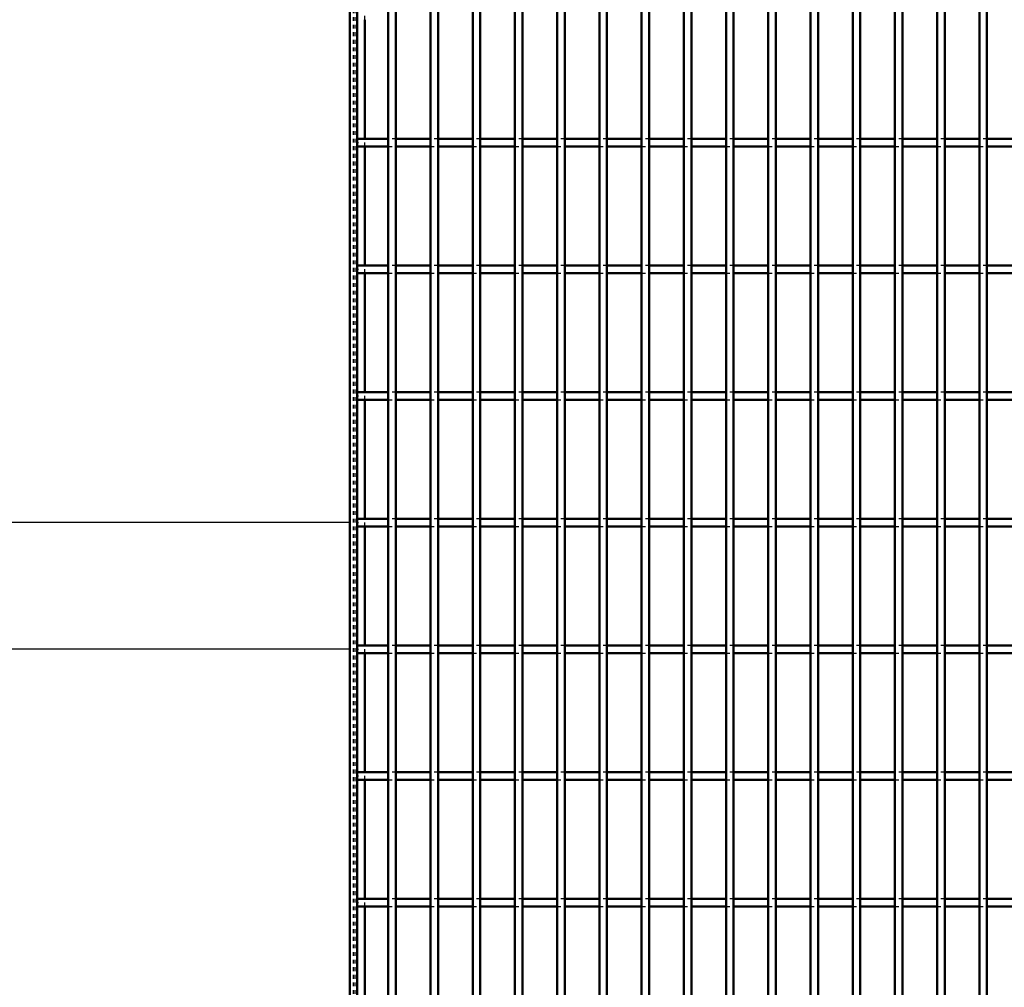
# Model space of a CAD drawing. Header units: millimetres. Extents: x -696 to 511, y -500 to 878.
# Tile 5 of 22: x -437 to -178, y -122 to 132. Entities that reach past the tile are written whole.
import ezdxf

# ---------------------------------------------------------------- set-up
doc = ezdxf.new("R2010")
doc.units = ezdxf.units.MM
doc.linetypes.add('Dashed', pattern=[2, 1, -1])
for name, color, linetype, lineweight in [('2d ConnectionPoints', 7, 'Continuous', 50), ('AM_0', 7, 'Continuous', 50), ('AM_5', 3, 'Continuous', 25), ('AM_9', 6, 'Dashed', 25)]:
    doc.layers.add(name, color=color, linetype=linetype, lineweight=lineweight)
doc.dimstyles.new('ISO-25', dxfattribs={"dimtxt": 2.5, "dimasz": 2.5, "dimexe": 1.25, "dimexo": 0.625, "dimtad": 1, "dimtxsty": 'Standard', "dimcen": 2.5, "dimadec": 0, "dimazin": 0, "dimtfac": 1, "dimtmove": 0, "dimatfit": 3, "dimfxl": 1, "dimarcsym": 0})

# ---------------------------------------------------------------- blocks, each defined once
blk = doc.blocks.new('3_7wno6hzu5uf64ag8ri0tmcnxa________0_in_LPP230331121170010003500_4')
at = {"layer": 'AM_0'}
for p, q in [((-339.855, -498), (-339.855, 498)), ((-337.855, -498), (-337.855, 498))]:
    blk.add_line(p, q, dxfattribs=at)
blk = doc.blocks.new('4_m8djb2qscrb1hgatf0qb5fmgg________0_in_LPP230331121170010003500_4')
at = {"layer": 'AM_0'}
for p, q in [((-328.745, -498), (-328.745, 498)), ((-326.745, -498), (-326.745, 498))]:
    blk.add_line(p, q, dxfattribs=at)
blk = doc.blocks.new('5_anreo3ph8ctow87tfniwc1wqq________0_in_LPP230331121170010003500_4')
at = {"layer": 'AM_0'}
for p, q in [((-317.635, -498), (-317.635, 498)), ((-315.635, -498), (-315.635, 498))]:
    blk.add_line(p, q, dxfattribs=at)
blk = doc.blocks.new('6_ov85jaqpgj083kindnz4u3uan________0_in_LPP230331121170010003500_4')
at = {"layer": 'AM_0'}
for p, q in [((-306.525, -498), (-306.525, 498)), ((-304.525, -498), (-304.525, 498))]:
    blk.add_line(p, q, dxfattribs=at)
blk = doc.blocks.new('7_2qasd3er59sr3grt5qgduru2d________0_in_LPP230331121170010003500_4')
at = {"layer": 'AM_0'}
for p, q in [((-295.415, -498), (-295.415, 498)), ((-293.415, -498), (-293.415, 498))]:
    blk.add_line(p, q, dxfattribs=at)
blk = doc.blocks.new('8_4j2tu7ehgvyihk2t6w2bs5z0b________0_in_LPP230331121170010003500_4')
at = {"layer": 'AM_0'}
for p, q in [((-284.305, -498), (-284.305, 498)), ((-282.305, -498), (-282.305, 498))]:
    blk.add_line(p, q, dxfattribs=at)
blk = doc.blocks.new('9_vd7ts3j5klaadsruij9r2qs6b________0_in_LPP230331121170010003500_4')
at = {"layer": 'AM_0'}
for p, q in [((-273.195, -498), (-273.195, 498)), ((-271.195, -498), (-271.195, 498))]:
    blk.add_line(p, q, dxfattribs=at)
blk = doc.blocks.new('10_bn3il8dtf333bwmcfhe9pthub________0_in_LPP230331121170010003500_4')
at = {"layer": 'AM_0'}
for p, q in [((-262.085, -498), (-262.085, 498)), ((-260.085, -498), (-260.085, 498))]:
    blk.add_line(p, q, dxfattribs=at)
blk = doc.blocks.new('11_s2lqsnxo7xc535hxwlh1wqejj________0_in_LPP230331121170010003500_4')
at = {"layer": 'AM_0'}
for p, q in [((-250.975, -498), (-250.975, 498)), ((-248.975, -498), (-248.975, 498))]:
    blk.add_line(p, q, dxfattribs=at)
blk = doc.blocks.new('12_65lckywjyekmkau4u0u0hqdvb________0_in_LPP230331121170010003500_4')
at = {"layer": 'AM_0'}
for p, q in [((-239.865, -498), (-239.865, 498)), ((-237.865, -498), (-237.865, 498))]:
    blk.add_line(p, q, dxfattribs=at)
blk = doc.blocks.new('13_xcl5yaod1d1jnvvkzwduz95xh________0_in_LPP230331121170010003500_4')
at = {"layer": 'AM_0'}
for p, q in [((-228.755, -498), (-228.755, 498)), ((-226.755, -498), (-226.755, 498))]:
    blk.add_line(p, q, dxfattribs=at)
blk = doc.blocks.new('14_ejob8q67iad2msg6t9n8qowri________0_in_LPP230331121170010003500_4')
at = {"layer": 'AM_0'}
for p, q in [((-217.645, -498), (-217.645, 498)), ((-215.645, -498), (-215.645, 498))]:
    blk.add_line(p, q, dxfattribs=at)
blk = doc.blocks.new('15_6aeenqx6bffilgi84hrpwgg8c________0_in_LPP230331121170010003500_4')
at = {"layer": 'AM_0'}
for p, q in [((-206.535, -498), (-206.535, 498)), ((-204.535, -498), (-204.535, 498))]:
    blk.add_line(p, q, dxfattribs=at)
blk = doc.blocks.new('16_mdwqnekwebhb52oypj9xh2wok________0_in_LPP230331121170010003500_4')
at = {"layer": 'AM_0'}
for p, q in [((-195.425, -498), (-195.425, 498)), ((-193.425, -498), (-193.425, 498))]:
    blk.add_line(p, q, dxfattribs=at)
blk = doc.blocks.new('17_lhiokyeolhxymhuollt73rgxs________0_in_LPP230331121170010003500_4')
at = {"layer": 'AM_0'}
for p, q in [((-184.315, -498), (-184.315, 498)), ((-182.315, -498), (-182.315, 498))]:
    blk.add_line(p, q, dxfattribs=at)
blk = doc.blocks.new('77_9kbc99rfk4rc3exrr7xuwvfqo________0_in_LPP230331121170010003500_4')
at = {"layer": 'AM_0'}
for p, q in [((-339.855, -98.99), (-348, -98.99)), ((-348, -98.99), (-348, -100.99)), ((-339.855, -100.99), (-348, -100.99)), ((-339.855, -98.99), (-339.855, -100.99)), ((-328.745, -98.99), (-337.855, -98.99)), ((-337.855, -100.99), (-337.855, -98.99)), ((-328.745, -100.99), (-337.855, -100.99)), ((-328.745, -98.99), (-328.745, -100.99)), ((-317.635, -98.99), (-326.745, -98.99)), ((-326.745, -100.99), (-326.745, -98.99)), ((-317.635, -100.99), (-326.745, -100.99)), ((-317.635, -98.99), (-317.635, -100.99)), ((-306.525, -98.99), (-315.635, -98.99)), ((-315.635, -100.99), (-315.635, -98.99)), ((-306.525, -100.99), (-315.635, -100.99)), ((-306.525, -98.99), (-306.525, -100.99)), ((-304.525, -100.99), (-304.525, -98.99)), ((-295.415, -98.99), (-304.525, -98.99)), ((-295.415, -100.99), (-304.525, -100.99)), ((-295.415, -98.99), (-295.415, -100.99)), ((-284.305, -98.99), (-293.415, -98.99)), ((-293.415, -100.99), (-293.415, -98.99)), ((-284.305, -100.99), (-293.415, -100.99)), ((-284.305, -98.99), (-284.305, -100.99)), ((-282.305, -100.99), (-282.305, -98.99)), ((-273.195, -98.99), (-282.305, -98.99)), ((-273.195, -100.99), (-282.305, -100.99)), ((-273.195, -98.99), (-273.195, -100.99)), ((-262.085, -98.99), (-271.195, -98.99)), ((-271.195, -100.99), (-271.195, -98.99)), ((-262.085, -100.99), (-271.195, -100.99)), ((-262.085, -98.99), (-262.085, -100.99)), ((-250.975, -98.99), (-260.085, -98.99)), ((-260.085, -100.99), (-260.085, -98.99)), ((-250.975, -100.99), (-260.085, -100.99)), ((-250.975, -98.99), (-250.975, -100.99)), ((-239.865, -98.99), (-248.975, -98.99)), ((-248.975, -100.99), (-248.975, -98.99)), ((-239.865, -100.99), (-248.975, -100.99)), ((-239.865, -98.99), (-239.865, -100.99)), ((-237.865, -100.99), (-237.865, -98.99)), ((-228.755, -98.99), (-237.865, -98.99)), ((-228.755, -100.99), (-237.865, -100.99)), ((-228.755, -98.99), (-228.755, -100.99)), ((-217.645, -98.99), (-226.755, -98.99)), ((-226.755, -100.99), (-226.755, -98.99)), ((-217.645, -100.99), (-226.755, -100.99)), ((-217.645, -98.99), (-217.645, -100.99)), ((-206.535, -98.99), (-215.645, -98.99)), ((-215.645, -100.99), (-215.645, -98.99)), ((-206.535, -100.99), (-215.645, -100.99)), ((-206.535, -98.99), (-206.535, -100.99)), ((-195.425, -98.99), (-204.535, -98.99)), ((-204.535, -100.99), (-204.535, -98.99)), ((-195.425, -100.99), (-204.535, -100.99)), ((-195.425, -98.99), (-195.425, -100.99)), ((-184.315, -98.99), (-193.425, -98.99)), ((-193.425, -100.99), (-193.425, -98.99)), ((-184.315, -100.99), (-193.425, -100.99)), ((-184.315, -98.99), (-184.315, -100.99)), ((-173.205, -98.99), (-182.315, -98.99)), ((-182.315, -100.99), (-182.315, -98.99)), ((-173.205, -100.99), (-182.315, -100.99))]:
    blk.add_line(p, q, dxfattribs=at)
at = {"layer": 'AM_9'}
for p, q in [((-337.855, -98.99), (-339.855, -98.99)), ((-339.855, -100.99), (-337.855, -100.99)), ((-326.745, -98.99), (-328.745, -98.99)), ((-328.745, -100.99), (-326.745, -100.99)), ((-315.635, -98.99), (-317.635, -98.99)), ((-317.635, -100.99), (-315.635, -100.99)), ((-304.525, -98.99), (-306.525, -98.99)), ((-306.525, -100.99), (-304.525, -100.99)), ((-293.415, -98.99), (-295.415, -98.99)), ((-295.415, -100.99), (-293.415, -100.99)), ((-282.305, -98.99), (-284.305, -98.99)), ((-284.305, -100.99), (-282.305, -100.99)), ((-271.195, -98.99), (-273.195, -98.99)), ((-273.195, -100.99), (-271.195, -100.99)), ((-260.085, -98.99), (-262.085, -98.99)), ((-262.085, -100.99), (-260.085, -100.99)), ((-248.975, -98.99), (-250.975, -98.99)), ((-250.975, -100.99), (-248.975, -100.99)), ((-237.865, -98.99), (-239.865, -98.99)), ((-239.865, -100.99), (-237.865, -100.99)), ((-226.755, -98.99), (-228.755, -98.99)), ((-228.755, -100.99), (-226.755, -100.99)), ((-215.645, -98.99), (-217.645, -98.99)), ((-217.645, -100.99), (-215.645, -100.99)), ((-204.535, -98.99), (-206.535, -98.99)), ((-206.535, -100.99), (-204.535, -100.99)), ((-193.425, -98.99), (-195.425, -98.99)), ((-195.425, -100.99), (-193.425, -100.99)), ((-182.315, -98.99), (-184.315, -98.99)), ((-184.315, -100.99), (-182.315, -100.99))]:
    blk.add_line(p, q, dxfattribs=at)
blk = doc.blocks.new('78_w04mer3ckl3tlee5vt8f4ljsb________0_in_LPP230331121170010003500_4')
at = {"layer": 'AM_0'}
for p, q in [((-339.855, -65.66), (-348, -65.66)), ((-348, -65.66), (-348, -67.66)), ((-339.855, -65.66), (-339.855, -67.66)), ((-328.745, -65.66), (-337.855, -65.66)), ((-337.855, -67.66), (-337.855, -65.66)), ((-328.745, -65.66), (-328.745, -67.66)), ((-317.635, -65.66), (-326.745, -65.66)), ((-326.745, -67.66), (-326.745, -65.66)), ((-317.635, -65.66), (-317.635, -67.66)), ((-306.525, -65.66), (-315.635, -65.66)), ((-315.635, -67.66), (-315.635, -65.66)), ((-306.525, -65.66), (-306.525, -67.66)), ((-304.525, -67.66), (-304.525, -65.66)), ((-295.415, -65.66), (-304.525, -65.66)), ((-295.415, -65.66), (-295.415, -67.66)), ((-284.305, -65.66), (-293.415, -65.66)), ((-293.415, -67.66), (-293.415, -65.66)), ((-284.305, -65.66), (-284.305, -67.66)), ((-282.305, -67.66), (-282.305, -65.66)), ((-273.195, -65.66), (-282.305, -65.66)), ((-273.195, -65.66), (-273.195, -67.66)), ((-262.085, -65.66), (-271.195, -65.66)), ((-271.195, -67.66), (-271.195, -65.66)), ((-262.085, -65.66), (-262.085, -67.66)), ((-250.975, -65.66), (-260.085, -65.66)), ((-260.085, -67.66), (-260.085, -65.66)), ((-250.975, -65.66), (-250.975, -67.66)), ((-239.865, -65.66), (-248.975, -65.66)), ((-248.975, -67.66), (-248.975, -65.66)), ((-239.865, -65.66), (-239.865, -67.66)), ((-237.865, -67.66), (-237.865, -65.66)), ((-228.755, -65.66), (-237.865, -65.66)), ((-228.755, -65.66), (-228.755, -67.66)), ((-217.645, -65.66), (-226.755, -65.66)), ((-226.755, -67.66), (-226.755, -65.66)), ((-217.645, -65.66), (-217.645, -67.66)), ((-206.535, -65.66), (-215.645, -65.66)), ((-215.645, -67.66), (-215.645, -65.66)), ((-206.535, -65.66), (-206.535, -67.66)), ((-195.425, -65.66), (-204.535, -65.66)), ((-204.535, -67.66), (-204.535, -65.66)), ((-195.425, -65.66), (-195.425, -67.66)), ((-184.315, -65.66), (-193.425, -65.66)), ((-193.425, -67.66), (-193.425, -65.66)), ((-184.315, -65.66), (-184.315, -67.66)), ((-173.205, -65.66), (-182.315, -65.66)), ((-182.315, -67.66), (-182.315, -65.66)), ((-339.855, -67.66), (-348, -67.66)), ((-328.745, -67.66), (-337.855, -67.66)), ((-317.635, -67.66), (-326.745, -67.66)), ((-306.525, -67.66), (-315.635, -67.66)), ((-295.415, -67.66), (-304.525, -67.66)), ((-284.305, -67.66), (-293.415, -67.66)), ((-273.195, -67.66), (-282.305, -67.66)), ((-262.085, -67.66), (-271.195, -67.66)), ((-250.975, -67.66), (-260.085, -67.66)), ((-239.865, -67.66), (-248.975, -67.66)), ((-228.755, -67.66), (-237.865, -67.66)), ((-217.645, -67.66), (-226.755, -67.66)), ((-206.535, -67.66), (-215.645, -67.66)), ((-195.425, -67.66), (-204.535, -67.66)), ((-184.315, -67.66), (-193.425, -67.66)), ((-173.205, -67.66), (-182.315, -67.66))]:
    blk.add_line(p, q, dxfattribs=at)
at = {"layer": 'AM_9'}
for p, q in [((-337.855, -65.66), (-339.855, -65.66)), ((-326.745, -65.66), (-328.745, -65.66)), ((-315.635, -65.66), (-317.635, -65.66)), ((-304.525, -65.66), (-306.525, -65.66)), ((-293.415, -65.66), (-295.415, -65.66)), ((-282.305, -65.66), (-284.305, -65.66)), ((-271.195, -65.66), (-273.195, -65.66)), ((-260.085, -65.66), (-262.085, -65.66)), ((-248.975, -65.66), (-250.975, -65.66)), ((-237.865, -65.66), (-239.865, -65.66)), ((-226.755, -65.66), (-228.755, -65.66)), ((-215.645, -65.66), (-217.645, -65.66)), ((-204.535, -65.66), (-206.535, -65.66)), ((-193.425, -65.66), (-195.425, -65.66)), ((-182.315, -65.66), (-184.315, -65.66)), ((-339.855, -67.66), (-337.855, -67.66)), ((-328.745, -67.66), (-326.745, -67.66)), ((-317.635, -67.66), (-315.635, -67.66)), ((-306.525, -67.66), (-304.525, -67.66)), ((-295.415, -67.66), (-293.415, -67.66)), ((-284.305, -67.66), (-282.305, -67.66)), ((-273.195, -67.66), (-271.195, -67.66)), ((-262.085, -67.66), (-260.085, -67.66)), ((-250.975, -67.66), (-248.975, -67.66)), ((-239.865, -67.66), (-237.865, -67.66)), ((-228.755, -67.66), (-226.755, -67.66)), ((-217.645, -67.66), (-215.645, -67.66)), ((-206.535, -67.66), (-204.535, -67.66)), ((-195.425, -67.66), (-193.425, -67.66)), ((-184.315, -67.66), (-182.315, -67.66))]:
    blk.add_line(p, q, dxfattribs=at)
blk = doc.blocks.new('79_ar981x5dybhj4eb4fr8x3vuce________0_in_LPP230331121170010003500_4')
at = {"layer": 'AM_0'}
for p, q in [((-339.855, -32.33), (-348, -32.33)), ((-348, -32.33), (-348, -34.33)), ((-339.855, -32.33), (-339.855, -34.33)), ((-328.745, -32.33), (-337.855, -32.33)), ((-337.855, -34.33), (-337.855, -32.33)), ((-328.745, -32.33), (-328.745, -34.33)), ((-317.635, -32.33), (-326.745, -32.33)), ((-326.745, -34.33), (-326.745, -32.33)), ((-317.635, -32.33), (-317.635, -34.33)), ((-306.525, -32.33), (-315.635, -32.33)), ((-315.635, -34.33), (-315.635, -32.33)), ((-306.525, -32.33), (-306.525, -34.33)), ((-304.525, -34.33), (-304.525, -32.33)), ((-295.415, -32.33), (-304.525, -32.33)), ((-295.415, -32.33), (-295.415, -34.33)), ((-284.305, -32.33), (-293.415, -32.33)), ((-293.415, -34.33), (-293.415, -32.33)), ((-284.305, -32.33), (-284.305, -34.33)), ((-282.305, -34.33), (-282.305, -32.33)), ((-273.195, -32.33), (-282.305, -32.33)), ((-273.195, -32.33), (-273.195, -34.33)), ((-262.085, -32.33), (-271.195, -32.33)), ((-271.195, -34.33), (-271.195, -32.33)), ((-262.085, -32.33), (-262.085, -34.33)), ((-250.975, -32.33), (-260.085, -32.33)), ((-260.085, -34.33), (-260.085, -32.33)), ((-250.975, -32.33), (-250.975, -34.33)), ((-239.865, -32.33), (-248.975, -32.33)), ((-248.975, -34.33), (-248.975, -32.33)), ((-239.865, -32.33), (-239.865, -34.33)), ((-237.865, -34.33), (-237.865, -32.33)), ((-228.755, -32.33), (-237.865, -32.33)), ((-228.755, -32.33), (-228.755, -34.33)), ((-217.645, -32.33), (-226.755, -32.33)), ((-226.755, -34.33), (-226.755, -32.33)), ((-217.645, -32.33), (-217.645, -34.33)), ((-206.535, -32.33), (-215.645, -32.33)), ((-215.645, -34.33), (-215.645, -32.33)), ((-206.535, -32.33), (-206.535, -34.33)), ((-195.425, -32.33), (-204.535, -32.33)), ((-204.535, -34.33), (-204.535, -32.33)), ((-195.425, -32.33), (-195.425, -34.33)), ((-184.315, -32.33), (-193.425, -32.33)), ((-193.425, -34.33), (-193.425, -32.33)), ((-184.315, -32.33), (-184.315, -34.33)), ((-173.205, -32.33), (-182.315, -32.33)), ((-182.315, -34.33), (-182.315, -32.33)), ((-339.855, -34.33), (-348, -34.33)), ((-328.745, -34.33), (-337.855, -34.33)), ((-317.635, -34.33), (-326.745, -34.33)), ((-306.525, -34.33), (-315.635, -34.33)), ((-295.415, -34.33), (-304.525, -34.33)), ((-284.305, -34.33), (-293.415, -34.33)), ((-273.195, -34.33), (-282.305, -34.33)), ((-262.085, -34.33), (-271.195, -34.33)), ((-250.975, -34.33), (-260.085, -34.33)), ((-239.865, -34.33), (-248.975, -34.33)), ((-228.755, -34.33), (-237.865, -34.33)), ((-217.645, -34.33), (-226.755, -34.33)), ((-206.535, -34.33), (-215.645, -34.33)), ((-195.425, -34.33), (-204.535, -34.33)), ((-184.315, -34.33), (-193.425, -34.33)), ((-173.205, -34.33), (-182.315, -34.33))]:
    blk.add_line(p, q, dxfattribs=at)
at = {"layer": 'AM_9'}
for p, q in [((-337.855, -32.33), (-339.855, -32.33)), ((-326.745, -32.33), (-328.745, -32.33)), ((-315.635, -32.33), (-317.635, -32.33)), ((-304.525, -32.33), (-306.525, -32.33)), ((-293.415, -32.33), (-295.415, -32.33)), ((-282.305, -32.33), (-284.305, -32.33)), ((-271.195, -32.33), (-273.195, -32.33)), ((-260.085, -32.33), (-262.085, -32.33)), ((-248.975, -32.33), (-250.975, -32.33)), ((-237.865, -32.33), (-239.865, -32.33)), ((-226.755, -32.33), (-228.755, -32.33)), ((-215.645, -32.33), (-217.645, -32.33)), ((-204.535, -32.33), (-206.535, -32.33)), ((-193.425, -32.33), (-195.425, -32.33)), ((-182.315, -32.33), (-184.315, -32.33)), ((-339.855, -34.33), (-337.855, -34.33)), ((-328.745, -34.33), (-326.745, -34.33)), ((-317.635, -34.33), (-315.635, -34.33)), ((-306.525, -34.33), (-304.525, -34.33)), ((-295.415, -34.33), (-293.415, -34.33)), ((-284.305, -34.33), (-282.305, -34.33)), ((-273.195, -34.33), (-271.195, -34.33)), ((-262.085, -34.33), (-260.085, -34.33)), ((-250.975, -34.33), (-248.975, -34.33)), ((-239.865, -34.33), (-237.865, -34.33)), ((-228.755, -34.33), (-226.755, -34.33)), ((-217.645, -34.33), (-215.645, -34.33)), ((-206.535, -34.33), (-204.535, -34.33)), ((-195.425, -34.33), (-193.425, -34.33)), ((-184.315, -34.33), (-182.315, -34.33))]:
    blk.add_line(p, q, dxfattribs=at)
blk = doc.blocks.new('80_kx6liz2s84wvtvv2b0cewx4kb________0_in_LPP230331121170010003500_4')
at = {"layer": 'AM_0'}
for p, q in [((-339.855, 1), (-348, 1)), ((-348, 1), (-348, -1)), ((-339.855, 1), (-339.855, -1)), ((-328.745, 1), (-337.855, 1)), ((-337.855, -1), (-337.855, 1)), ((-328.745, 1), (-328.745, -1)), ((-317.635, 1), (-326.745, 1)), ((-326.745, -1), (-326.745, 1)), ((-317.635, 1), (-317.635, -1)), ((-306.525, 1), (-315.635, 1)), ((-315.635, -1), (-315.635, 1)), ((-306.525, 1), (-306.525, -1)), ((-304.525, -1), (-304.525, 1)), ((-295.415, 1), (-304.525, 1)), ((-295.415, 1), (-295.415, -1)), ((-284.305, 1), (-293.415, 1)), ((-293.415, -1), (-293.415, 1)), ((-284.305, 1), (-284.305, -1)), ((-282.305, -1), (-282.305, 1)), ((-273.195, 1), (-282.305, 1)), ((-273.195, 1), (-273.195, -1)), ((-262.085, 1), (-271.195, 1)), ((-271.195, -1), (-271.195, 1)), ((-262.085, 1), (-262.085, -1)), ((-250.975, 1), (-260.085, 1)), ((-260.085, -1), (-260.085, 1)), ((-250.975, 1), (-250.975, -1)), ((-239.865, 1), (-248.975, 1)), ((-248.975, -1), (-248.975, 1)), ((-239.865, 1), (-239.865, -1)), ((-237.865, -1), (-237.865, 1)), ((-228.755, 1), (-237.865, 1)), ((-228.755, 1), (-228.755, -1)), ((-217.645, 1), (-226.755, 1)), ((-226.755, -1), (-226.755, 1)), ((-217.645, 1), (-217.645, -1)), ((-206.535, 1), (-215.645, 1)), ((-215.645, -1), (-215.645, 1)), ((-206.535, 1), (-206.535, -1)), ((-195.425, 1), (-204.535, 1)), ((-204.535, -1), (-204.535, 1)), ((-195.425, 1), (-195.425, -1)), ((-184.315, 1), (-193.425, 1)), ((-193.425, -1), (-193.425, 1)), ((-184.315, 1), (-184.315, -1)), ((-173.205, 1), (-182.315, 1)), ((-182.315, -1), (-182.315, 1)), ((-339.855, -1), (-348, -1)), ((-328.745, -1), (-337.855, -1)), ((-317.635, -1), (-326.745, -1)), ((-306.525, -1), (-315.635, -1)), ((-295.415, -1), (-304.525, -1)), ((-284.305, -1), (-293.415, -1)), ((-273.195, -1), (-282.305, -1)), ((-262.085, -1), (-271.195, -1)), ((-250.975, -1), (-260.085, -1)), ((-239.865, -1), (-248.975, -1)), ((-228.755, -1), (-237.865, -1)), ((-217.645, -1), (-226.755, -1)), ((-206.535, -1), (-215.645, -1)), ((-195.425, -1), (-204.535, -1)), ((-184.315, -1), (-193.425, -1)), ((-173.205, -1), (-182.315, -1))]:
    blk.add_line(p, q, dxfattribs=at)
at = {"layer": 'AM_9'}
for p, q in [((-337.855, 1), (-339.855, 1)), ((-326.745, 1), (-328.745, 1)), ((-315.635, 1), (-317.635, 1)), ((-304.525, 1), (-306.525, 1)), ((-293.415, 1), (-295.415, 1)), ((-282.305, 1), (-284.305, 1)), ((-271.195, 1), (-273.195, 1)), ((-260.085, 1), (-262.085, 1)), ((-248.975, 1), (-250.975, 1)), ((-237.865, 1), (-239.865, 1)), ((-226.755, 1), (-228.755, 1)), ((-215.645, 1), (-217.645, 1)), ((-204.535, 1), (-206.535, 1)), ((-193.425, 1), (-195.425, 1)), ((-182.315, 1), (-184.315, 1)), ((-339.855, -1), (-337.855, -1)), ((-328.745, -1), (-326.745, -1)), ((-317.635, -1), (-315.635, -1)), ((-306.525, -1), (-304.525, -1)), ((-295.415, -1), (-293.415, -1)), ((-284.305, -1), (-282.305, -1)), ((-273.195, -1), (-271.195, -1)), ((-262.085, -1), (-260.085, -1)), ((-250.975, -1), (-248.975, -1)), ((-239.865, -1), (-237.865, -1)), ((-228.755, -1), (-226.755, -1)), ((-217.645, -1), (-215.645, -1)), ((-206.535, -1), (-204.535, -1)), ((-195.425, -1), (-193.425, -1)), ((-184.315, -1), (-182.315, -1))]:
    blk.add_line(p, q, dxfattribs=at)
blk = doc.blocks.new('81_o6i43mll7h4yezp8sgzzfv7rb________0_in_LPP230331121170010003500_4')
at = {"layer": 'AM_0'}
for p, q in [((-339.855, 34.33), (-348, 34.33)), ((-348, 34.33), (-348, 32.33)), ((-339.855, 34.33), (-339.855, 32.33)), ((-328.745, 34.33), (-337.855, 34.33)), ((-337.855, 32.33), (-337.855, 34.33)), ((-328.745, 34.33), (-328.745, 32.33)), ((-317.635, 34.33), (-326.745, 34.33)), ((-326.745, 32.33), (-326.745, 34.33)), ((-317.635, 34.33), (-317.635, 32.33)), ((-306.525, 34.33), (-315.635, 34.33)), ((-315.635, 32.33), (-315.635, 34.33)), ((-306.525, 34.33), (-306.525, 32.33)), ((-304.525, 32.33), (-304.525, 34.33)), ((-295.415, 34.33), (-304.525, 34.33)), ((-295.415, 34.33), (-295.415, 32.33)), ((-284.305, 34.33), (-293.415, 34.33)), ((-293.415, 32.33), (-293.415, 34.33)), ((-284.305, 34.33), (-284.305, 32.33)), ((-282.305, 32.33), (-282.305, 34.33)), ((-273.195, 34.33), (-282.305, 34.33)), ((-273.195, 34.33), (-273.195, 32.33)), ((-262.085, 34.33), (-271.195, 34.33)), ((-271.195, 32.33), (-271.195, 34.33)), ((-262.085, 34.33), (-262.085, 32.33)), ((-250.975, 34.33), (-260.085, 34.33)), ((-260.085, 32.33), (-260.085, 34.33)), ((-250.975, 34.33), (-250.975, 32.33)), ((-239.865, 34.33), (-248.975, 34.33)), ((-248.975, 32.33), (-248.975, 34.33)), ((-239.865, 34.33), (-239.865, 32.33)), ((-237.865, 32.33), (-237.865, 34.33)), ((-228.755, 34.33), (-237.865, 34.33)), ((-228.755, 34.33), (-228.755, 32.33)), ((-217.645, 34.33), (-226.755, 34.33)), ((-226.755, 32.33), (-226.755, 34.33)), ((-217.645, 34.33), (-217.645, 32.33)), ((-206.535, 34.33), (-215.645, 34.33)), ((-215.645, 32.33), (-215.645, 34.33)), ((-206.535, 34.33), (-206.535, 32.33)), ((-195.425, 34.33), (-204.535, 34.33)), ((-204.535, 32.33), (-204.535, 34.33)), ((-195.425, 34.33), (-195.425, 32.33)), ((-184.315, 34.33), (-193.425, 34.33)), ((-193.425, 32.33), (-193.425, 34.33)), ((-184.315, 34.33), (-184.315, 32.33)), ((-173.205, 34.33), (-182.315, 34.33)), ((-182.315, 32.33), (-182.315, 34.33)), ((-339.855, 32.33), (-348, 32.33)), ((-328.745, 32.33), (-337.855, 32.33)), ((-317.635, 32.33), (-326.745, 32.33)), ((-306.525, 32.33), (-315.635, 32.33)), ((-295.415, 32.33), (-304.525, 32.33)), ((-284.305, 32.33), (-293.415, 32.33)), ((-273.195, 32.33), (-282.305, 32.33)), ((-262.085, 32.33), (-271.195, 32.33)), ((-250.975, 32.33), (-260.085, 32.33)), ((-239.865, 32.33), (-248.975, 32.33)), ((-228.755, 32.33), (-237.865, 32.33)), ((-217.645, 32.33), (-226.755, 32.33)), ((-206.535, 32.33), (-215.645, 32.33)), ((-195.425, 32.33), (-204.535, 32.33)), ((-184.315, 32.33), (-193.425, 32.33)), ((-173.205, 32.33), (-182.315, 32.33))]:
    blk.add_line(p, q, dxfattribs=at)
at = {"layer": 'AM_9'}
for p, q in [((-337.855, 34.33), (-339.855, 34.33)), ((-326.745, 34.33), (-328.745, 34.33)), ((-315.635, 34.33), (-317.635, 34.33)), ((-304.525, 34.33), (-306.525, 34.33)), ((-293.415, 34.33), (-295.415, 34.33)), ((-282.305, 34.33), (-284.305, 34.33)), ((-271.195, 34.33), (-273.195, 34.33)), ((-260.085, 34.33), (-262.085, 34.33)), ((-248.975, 34.33), (-250.975, 34.33)), ((-237.865, 34.33), (-239.865, 34.33)), ((-226.755, 34.33), (-228.755, 34.33)), ((-215.645, 34.33), (-217.645, 34.33)), ((-204.535, 34.33), (-206.535, 34.33)), ((-193.425, 34.33), (-195.425, 34.33)), ((-182.315, 34.33), (-184.315, 34.33)), ((-339.855, 32.33), (-337.855, 32.33)), ((-328.745, 32.33), (-326.745, 32.33)), ((-317.635, 32.33), (-315.635, 32.33)), ((-306.525, 32.33), (-304.525, 32.33)), ((-295.415, 32.33), (-293.415, 32.33)), ((-284.305, 32.33), (-282.305, 32.33)), ((-273.195, 32.33), (-271.195, 32.33)), ((-262.085, 32.33), (-260.085, 32.33)), ((-250.975, 32.33), (-248.975, 32.33)), ((-239.865, 32.33), (-237.865, 32.33)), ((-228.755, 32.33), (-226.755, 32.33)), ((-217.645, 32.33), (-215.645, 32.33)), ((-206.535, 32.33), (-204.535, 32.33)), ((-195.425, 32.33), (-193.425, 32.33)), ((-184.315, 32.33), (-182.315, 32.33))]:
    blk.add_line(p, q, dxfattribs=at)
blk = doc.blocks.new('82_5zdhow27nxjz28rvw8vw9t5gf________0_in_LPP230331121170010003500_4')
at = {"layer": 'AM_0'}
for p, q in [((-339.855, 67.66), (-348, 67.66)), ((-348, 67.66), (-348, 65.66)), ((-339.855, 67.66), (-339.855, 65.66)), ((-328.745, 67.66), (-337.855, 67.66)), ((-337.855, 65.66), (-337.855, 67.66)), ((-328.745, 67.66), (-328.745, 65.66)), ((-317.635, 67.66), (-326.745, 67.66)), ((-326.745, 65.66), (-326.745, 67.66)), ((-317.635, 67.66), (-317.635, 65.66)), ((-306.525, 67.66), (-315.635, 67.66)), ((-315.635, 65.66), (-315.635, 67.66)), ((-306.525, 67.66), (-306.525, 65.66)), ((-304.525, 65.66), (-304.525, 67.66)), ((-295.415, 67.66), (-304.525, 67.66)), ((-295.415, 67.66), (-295.415, 65.66)), ((-284.305, 67.66), (-293.415, 67.66)), ((-293.415, 65.66), (-293.415, 67.66)), ((-284.305, 67.66), (-284.305, 65.66)), ((-282.305, 65.66), (-282.305, 67.66)), ((-273.195, 67.66), (-282.305, 67.66)), ((-273.195, 67.66), (-273.195, 65.66)), ((-262.085, 67.66), (-271.195, 67.66)), ((-271.195, 65.66), (-271.195, 67.66)), ((-262.085, 67.66), (-262.085, 65.66)), ((-250.975, 67.66), (-260.085, 67.66)), ((-260.085, 65.66), (-260.085, 67.66)), ((-250.975, 67.66), (-250.975, 65.66)), ((-239.865, 67.66), (-248.975, 67.66)), ((-248.975, 65.66), (-248.975, 67.66)), ((-239.865, 67.66), (-239.865, 65.66)), ((-237.865, 65.66), (-237.865, 67.66)), ((-228.755, 67.66), (-237.865, 67.66)), ((-228.755, 67.66), (-228.755, 65.66)), ((-217.645, 67.66), (-226.755, 67.66)), ((-226.755, 65.66), (-226.755, 67.66)), ((-217.645, 67.66), (-217.645, 65.66)), ((-206.535, 67.66), (-215.645, 67.66)), ((-215.645, 65.66), (-215.645, 67.66)), ((-206.535, 67.66), (-206.535, 65.66)), ((-195.425, 67.66), (-204.535, 67.66)), ((-204.535, 65.66), (-204.535, 67.66)), ((-195.425, 67.66), (-195.425, 65.66)), ((-184.315, 67.66), (-193.425, 67.66)), ((-193.425, 65.66), (-193.425, 67.66)), ((-184.315, 67.66), (-184.315, 65.66)), ((-173.205, 67.66), (-182.315, 67.66)), ((-182.315, 65.66), (-182.315, 67.66)), ((-339.855, 65.66), (-348, 65.66)), ((-328.745, 65.66), (-337.855, 65.66)), ((-317.635, 65.66), (-326.745, 65.66)), ((-306.525, 65.66), (-315.635, 65.66)), ((-295.415, 65.66), (-304.525, 65.66)), ((-284.305, 65.66), (-293.415, 65.66)), ((-273.195, 65.66), (-282.305, 65.66)), ((-262.085, 65.66), (-271.195, 65.66)), ((-250.975, 65.66), (-260.085, 65.66)), ((-239.865, 65.66), (-248.975, 65.66)), ((-228.755, 65.66), (-237.865, 65.66)), ((-217.645, 65.66), (-226.755, 65.66)), ((-206.535, 65.66), (-215.645, 65.66)), ((-195.425, 65.66), (-204.535, 65.66)), ((-184.315, 65.66), (-193.425, 65.66)), ((-173.205, 65.66), (-182.315, 65.66))]:
    blk.add_line(p, q, dxfattribs=at)
at = {"layer": 'AM_9'}
for p, q in [((-337.855, 67.66), (-339.855, 67.66)), ((-326.745, 67.66), (-328.745, 67.66)), ((-315.635, 67.66), (-317.635, 67.66)), ((-304.525, 67.66), (-306.525, 67.66)), ((-293.415, 67.66), (-295.415, 67.66)), ((-282.305, 67.66), (-284.305, 67.66)), ((-271.195, 67.66), (-273.195, 67.66)), ((-260.085, 67.66), (-262.085, 67.66)), ((-248.975, 67.66), (-250.975, 67.66)), ((-237.865, 67.66), (-239.865, 67.66)), ((-226.755, 67.66), (-228.755, 67.66)), ((-215.645, 67.66), (-217.645, 67.66)), ((-204.535, 67.66), (-206.535, 67.66)), ((-193.425, 67.66), (-195.425, 67.66)), ((-182.315, 67.66), (-184.315, 67.66)), ((-339.855, 65.66), (-337.855, 65.66)), ((-328.745, 65.66), (-326.745, 65.66)), ((-317.635, 65.66), (-315.635, 65.66)), ((-306.525, 65.66), (-304.525, 65.66)), ((-295.415, 65.66), (-293.415, 65.66)), ((-284.305, 65.66), (-282.305, 65.66)), ((-273.195, 65.66), (-271.195, 65.66)), ((-262.085, 65.66), (-260.085, 65.66)), ((-250.975, 65.66), (-248.975, 65.66)), ((-239.865, 65.66), (-237.865, 65.66)), ((-228.755, 65.66), (-226.755, 65.66)), ((-217.645, 65.66), (-215.645, 65.66)), ((-206.535, 65.66), (-204.535, 65.66)), ((-195.425, 65.66), (-193.425, 65.66)), ((-184.315, 65.66), (-182.315, 65.66))]:
    blk.add_line(p, q, dxfattribs=at)
blk = doc.blocks.new('83_10d140tugz5g9biviog6r1tmq________0_in_LPP230331121170010003500_4')
at = {"layer": 'AM_0'}
for p, q in [((-339.855, 100.99), (-348, 100.99)), ((-348, 100.99), (-348, 98.99)), ((-339.855, 98.99), (-348, 98.99)), ((-339.855, 100.99), (-339.855, 98.99)), ((-328.745, 100.99), (-337.855, 100.99)), ((-337.855, 98.99), (-337.855, 100.99)), ((-328.745, 98.99), (-337.855, 98.99)), ((-328.745, 100.99), (-328.745, 98.99)), ((-317.635, 100.99), (-326.745, 100.99)), ((-326.745, 98.99), (-326.745, 100.99)), ((-317.635, 98.99), (-326.745, 98.99)), ((-317.635, 100.99), (-317.635, 98.99)), ((-306.525, 100.99), (-315.635, 100.99)), ((-315.635, 98.99), (-315.635, 100.99)), ((-306.525, 98.99), (-315.635, 98.99)), ((-306.525, 100.99), (-306.525, 98.99)), ((-304.525, 98.99), (-304.525, 100.99)), ((-295.415, 100.99), (-304.525, 100.99)), ((-295.415, 98.99), (-304.525, 98.99)), ((-295.415, 100.99), (-295.415, 98.99)), ((-284.305, 100.99), (-293.415, 100.99)), ((-293.415, 98.99), (-293.415, 100.99)), ((-284.305, 98.99), (-293.415, 98.99)), ((-284.305, 100.99), (-284.305, 98.99)), ((-282.305, 98.99), (-282.305, 100.99)), ((-273.195, 100.99), (-282.305, 100.99)), ((-273.195, 98.99), (-282.305, 98.99)), ((-273.195, 100.99), (-273.195, 98.99)), ((-262.085, 100.99), (-271.195, 100.99)), ((-271.195, 98.99), (-271.195, 100.99)), ((-262.085, 98.99), (-271.195, 98.99)), ((-262.085, 100.99), (-262.085, 98.99)), ((-250.975, 100.99), (-260.085, 100.99)), ((-260.085, 98.99), (-260.085, 100.99)), ((-250.975, 98.99), (-260.085, 98.99)), ((-250.975, 100.99), (-250.975, 98.99)), ((-239.865, 100.99), (-248.975, 100.99)), ((-248.975, 98.99), (-248.975, 100.99)), ((-239.865, 98.99), (-248.975, 98.99)), ((-239.865, 100.99), (-239.865, 98.99)), ((-237.865, 98.99), (-237.865, 100.99)), ((-228.755, 100.99), (-237.865, 100.99)), ((-228.755, 98.99), (-237.865, 98.99)), ((-228.755, 100.99), (-228.755, 98.99)), ((-217.645, 100.99), (-226.755, 100.99)), ((-226.755, 98.99), (-226.755, 100.99)), ((-217.645, 98.99), (-226.755, 98.99)), ((-217.645, 100.99), (-217.645, 98.99)), ((-206.535, 100.99), (-215.645, 100.99)), ((-215.645, 98.99), (-215.645, 100.99)), ((-206.535, 98.99), (-215.645, 98.99)), ((-206.535, 100.99), (-206.535, 98.99)), ((-195.425, 100.99), (-204.535, 100.99)), ((-204.535, 98.99), (-204.535, 100.99)), ((-195.425, 98.99), (-204.535, 98.99)), ((-195.425, 100.99), (-195.425, 98.99)), ((-184.315, 100.99), (-193.425, 100.99)), ((-193.425, 98.99), (-193.425, 100.99)), ((-184.315, 98.99), (-193.425, 98.99)), ((-184.315, 100.99), (-184.315, 98.99)), ((-173.205, 100.99), (-182.315, 100.99)), ((-182.315, 98.99), (-182.315, 100.99)), ((-173.205, 98.99), (-182.315, 98.99))]:
    blk.add_line(p, q, dxfattribs=at)
at = {"layer": 'AM_9'}
for p, q in [((-337.855, 100.99), (-339.855, 100.99)), ((-339.855, 98.99), (-337.855, 98.99)), ((-326.745, 100.99), (-328.745, 100.99)), ((-328.745, 98.99), (-326.745, 98.99)), ((-315.635, 100.99), (-317.635, 100.99)), ((-317.635, 98.99), (-315.635, 98.99)), ((-304.525, 100.99), (-306.525, 100.99)), ((-306.525, 98.99), (-304.525, 98.99)), ((-293.415, 100.99), (-295.415, 100.99)), ((-295.415, 98.99), (-293.415, 98.99)), ((-282.305, 100.99), (-284.305, 100.99)), ((-284.305, 98.99), (-282.305, 98.99)), ((-271.195, 100.99), (-273.195, 100.99)), ((-273.195, 98.99), (-271.195, 98.99)), ((-260.085, 100.99), (-262.085, 100.99)), ((-262.085, 98.99), (-260.085, 98.99)), ((-248.975, 100.99), (-250.975, 100.99)), ((-250.975, 98.99), (-248.975, 98.99)), ((-237.865, 100.99), (-239.865, 100.99)), ((-239.865, 98.99), (-237.865, 98.99)), ((-226.755, 100.99), (-228.755, 100.99)), ((-228.755, 98.99), (-226.755, 98.99)), ((-215.645, 100.99), (-217.645, 100.99)), ((-217.645, 98.99), (-215.645, 98.99)), ((-204.535, 100.99), (-206.535, 100.99)), ((-206.535, 98.99), (-204.535, 98.99)), ((-193.425, 100.99), (-195.425, 100.99)), ((-195.425, 98.99), (-193.425, 98.99)), ((-182.315, 100.99), (-184.315, 100.99)), ((-184.315, 98.99), (-182.315, 98.99))]:
    blk.add_line(p, q, dxfattribs=at)
blk = doc.blocks.new('95_w4g5gp06cgnp0thft1i7yijye________0_in_LPP230331121170010003500_4')
at = {"layer": 'AM_0'}
for p, q in [((-350, -498), (-350, 498)), ((-348, -498), (-348, 498)), ((-346.05, 100.99), (-346.05, 132.32)), ((-346.05, 67.66), (-346.05, 98.99)), ((-346.05, 34.33), (-346.05, 65.66)), ((-346.05, 1), (-346.05, 32.33)), ((-346.05, -32.33), (-346.05, -1)), ((-346.05, -65.66), (-346.05, -34.33)), ((-346.05, -98.99), (-346.05, -67.66)), ((-346.05, -132.32), (-346.05, -100.99))]:
    blk.add_line(p, q, dxfattribs=at)
at = {"layer": 'AM_9'}
for p, q in [((-348.99, -498), (-348.99, 498)), ((-348.55, -498), (-348.55, 498)), ((-346.05, 132.32), (-346.05, 134.32)), ((-346.05, 98.99), (-346.05, 100.99)), ((-346.05, 65.66), (-346.05, 67.66)), ((-346.05, 32.33), (-346.05, 34.33)), ((-346.05, -1), (-346.05, 1)), ((-346.05, -34.33), (-346.05, -32.33)), ((-346.05, -67.66), (-346.05, -65.66)), ((-346.05, -100.99), (-346.05, -98.99))]:
    blk.add_line(p, q, dxfattribs=at)
blk = doc.blocks.new('*D98')
at = {"layer": 'AM_5', "color": 0, "lineweight": -2}
for p, q in [((-350, 500), (-570, 500)), ((-570, 460), (-570, 208.94)), ((-570, -460), (-570, -208.94)), ((-350, -500), (-570, -500))]:
    blk.add_line(p, q, dxfattribs=at)
at = {"layer": 'AM_5', "color": 0}
for points in [[(-563.33, 460), (-576.67, 460), (-570, 500)], [(-576.67, -460), (-563.33, -460), (-570, -500)]]:
    blk.add_solid(points, dxfattribs=at)
at = {"layer": 'Defpoints', "color": 0}
for p in [(-350, 500), (-570, -500), (-350, -500)]:
    blk.add_point(p, dxfattribs=at)
at = {"layer": 'AM_5', "color": 0, "insert": (-570, 0), "char_height": 40, "attachment_point": 5, "rotation": 90}
blk.add_mtext('B = 1000 mm', dxfattribs=at)
blk = doc.blocks.new('*D99')
at = {"layer": 'AM_5', "color": 0, "lineweight": -2}
for p, q in [((-450, 40), (-450, 80)), ((-350, 0), (-450, 0)), ((-450, -33.33), (-450, 0)), ((-350, -33.33), (-450, -33.33)), ((-450, -73.33), (-450, -113.33))]:
    blk.add_line(p, q, dxfattribs=at)
at = {"layer": 'AM_5', "color": 0}
for points in [[(-456.67, 40), (-443.33, 40), (-450, 0)], [(-443.33, -73.33), (-456.67, -73.33), (-450, -33.33)]]:
    blk.add_solid(points, dxfattribs=at)
at = {"layer": 'Defpoints', "color": 0}
for p in [(-450, 0), (-350, 0), (-350, -33.33)]:
    blk.add_point(p, dxfattribs=at)
at = {"layer": 'AM_5', "color": 0, "insert": (-470, 224), "char_height": 40, "attachment_point": 5, "rotation": 90}
blk.add_mtext('TT = 33.3 mm', dxfattribs=at)

msp = doc.modelspace()

# ---------------------------------------------------------------- linework, layer by layer
at = {"layer": '2d ConnectionPoints'}
for p in [(-348, 99.99), (-348, 99.99), (-348, 66.66), (-348, 66.66), (-348, 33.33), (-348, 33.33), (-348, 0), (-348, 0), (-348, -33.33), (-348, -33.33), (-348, -66.66), (-348, -66.66), (-348, -99.99), (-348, -99.99)]:
    msp.add_point(p, dxfattribs=at)

# ---------------------------------------------------------------- block references
for name in ['95_w4g5gp06cgnp0thft1i7yijye________0_in_LPP230331121170010003500_4', '3_7wno6hzu5uf64ag8ri0tmcnxa________0_in_LPP230331121170010003500_4', '4_m8djb2qscrb1hgatf0qb5fmgg________0_in_LPP230331121170010003500_4', '5_anreo3ph8ctow87tfniwc1wqq________0_in_LPP230331121170010003500_4', '6_ov85jaqpgj083kindnz4u3uan________0_in_LPP230331121170010003500_4', '7_2qasd3er59sr3grt5qgduru2d________0_in_LPP230331121170010003500_4', '8_4j2tu7ehgvyihk2t6w2bs5z0b________0_in_LPP230331121170010003500_4', '9_vd7ts3j5klaadsruij9r2qs6b________0_in_LPP230331121170010003500_4', '10_bn3il8dtf333bwmcfhe9pthub________0_in_LPP230331121170010003500_4', '11_s2lqsnxo7xc535hxwlh1wqejj________0_in_LPP230331121170010003500_4', '12_65lckywjyekmkau4u0u0hqdvb________0_in_LPP230331121170010003500_4', '13_xcl5yaod1d1jnvvkzwduz95xh________0_in_LPP230331121170010003500_4', '14_ejob8q67iad2msg6t9n8qowri________0_in_LPP230331121170010003500_4', '15_6aeenqx6bffilgi84hrpwgg8c________0_in_LPP230331121170010003500_4', '16_mdwqnekwebhb52oypj9xh2wok________0_in_LPP230331121170010003500_4', '17_lhiokyeolhxymhuollt73rgxs________0_in_LPP230331121170010003500_4', '83_10d140tugz5g9biviog6r1tmq________0_in_LPP230331121170010003500_4', '82_5zdhow27nxjz28rvw8vw9t5gf________0_in_LPP230331121170010003500_4', '81_o6i43mll7h4yezp8sgzzfv7rb________0_in_LPP230331121170010003500_4', '80_kx6liz2s84wvtvv2b0cewx4kb________0_in_LPP230331121170010003500_4', '79_ar981x5dybhj4eb4fr8x3vuce________0_in_LPP230331121170010003500_4', '78_w04mer3ckl3tlee5vt8f4ljsb________0_in_LPP230331121170010003500_4', '77_9kbc99rfk4rc3exrr7xuwvfqo________0_in_LPP230331121170010003500_4']:
    msp.add_blockref(name, (0, 0))

# ---------------------------------------------------------------- dimensions: what is measured, and where the dimension line sits
at = {"layer": 'AM_5'}
for base, p1, p2, text, picture, middle in [((-570, -500), (-350, 500), (-350, -500), 'B = 1000 mm', '*D98', (-570, 0)), ((-450, 0), (-350, -33.33), (-350, 0), 'TT = 33.3 mm', '*D99', (-470, 224))]:
    dim = msp.add_linear_dim(base=base, p1=p1, p2=p2, angle=90, text=text, dimstyle='ISO-25', override={"dimtxt": 40, "dimasz": 40, "dimexe": 0, "dimexo": 0, "dimgap": 12}, dxfattribs=at)
    dim.commit()
    dim.dimension.update_dxf_attribs({"geometry": picture, "text_midpoint": middle, "dimtype": 160, "text_rotation": 90})

doc.saveas('drawing.dxf')
